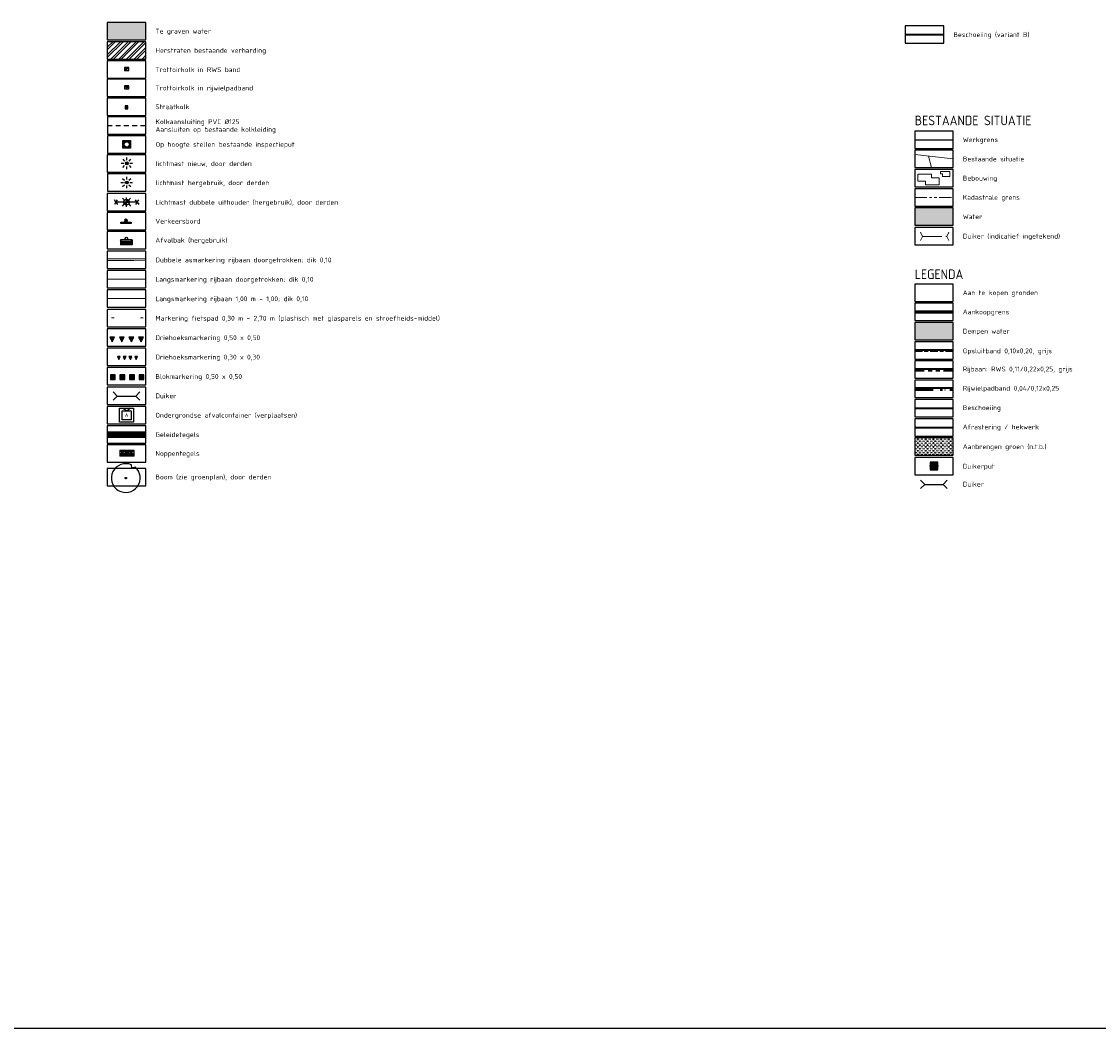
# Model space of a CAD drawing. Header units: metres. Extents: x -1 to 222837, y -2 to 853657.
# Tile 7 of 224: x 111066 to 111625, y 425000 to 425523. Entities that reach past the tile are written whole.
import ezdxf
from ezdxf.enums import TextEntityAlignment as Align

# ---------------------------------------------------------------- set-up
doc = ezdxf.new("R2010")
doc.units = ezdxf.units.M
doc.header["$XCLIPFRAME"] = 0
for name, pattern in [('1-1', [20, 10, -10]), ('AM-AS', [16, 10, -2, 2, -2]), ('KADASTER', [12.7, 6.35, -1.27, 1.27, -1.27, 1.27, -1.27]), ('RI-HWA_KOLKAANSLUITING', [4.3, 2.5, -1.8]), ('VH-AMSTELBAND', [30, 16, -4, 0, -2, 2, -2, 0, -4]), ('VH-OPSLUITBAND_100X200', [16, 8, -2, 4, -2]), ('VH-TROTTOIRBAND_130-150', [15, 5, -2, 2, -2, 2, -2])]:
    doc.linetypes.add(name, pattern=pattern)
for name, color, linetype in [('A- Dempen water', 7, 'Continuous'), ('A-Herstraten', 7, 'Continuous'), ('A-LEGENDA', 7, 'Continuous'), ('BORD-ZWART', 7, 'Continuous'), ('PR-BETON-GEWAPEND', 253, 'Continuous'), ('STEDIN BOVENGRONDS', 7, 'Continuous'), ('Verkeersbord', 7, 'Continuous'), ('X-REF', 7, 'Continuous')]:
    doc.layers.add(name, color=color, linetype=linetype)
for name, color, linetype, lineweight, true_color in [('A-relevant perceel 1', 7, 'Continuous', 50, 0xff1f1f), ('B-GRS-KADASTER_D', 7, 'KADASTER', 20, 0x683b78), ('N-WE-RI-HWA_KOLKAANSLUITING-G', 7, 'RI-HWA_KOLKAANSLUITING', 25, 0x0078f0)]:
    doc.layers.add(name, color=color, linetype=linetype, lineweight=lineweight, true_color=true_color)
doc.layers.add('A-Te graven water', color=7, linetype='Continuous', true_color=0x0040ff)
for name, color, linetype, lineweight in [('B-ALG', 8, 'Continuous', 5), ('B-GRS-WERKGRENS', 4, 'WERKGRENS', 25), ('B-OI-RI-GWA_RIOOLPUT-S', 30, 'Continuous', 30), ('B-WE-AM-AS_KUNSTWERK_DUIKER-G', 10, 'AM-AS', 18), ('B-WE-IE-MEUBILAIR_WEGMEUBILAIR-S', 7, 'Continuous', 25), ('N-GRN-BOOM', 70, 'Continuous', 25), ('N-GRN-BOOM @ 0.02', 70, 'Continuous', 25), ('N-GRN-BOOM @ 1', 70, 'Continuous', 25), ('N-KL-RIOOL-PUTDEKSEL', 10, 'Continuous', 25), ('N-WE-GR-BOS-A', 42, 'Continuous', 18), ('N-WE-IE-MEUBILAIR_WEGMEUBILAIR-S', 8, 'Continuous', 25), ('N-WE-IE-MEUBILAIR_WEGMEUBILAIR_AFVALBAK-S', 7, 'Continuous', 25), ('N-WE-IE-TERREINAFSCHEIDING_KUNSTMATIG-G', 30, 'IE-TERREINAFSCHEIDING-KUNSTMATIG', 35), ('N-WE-OB-BESCHOEIING-G', 7, 'OB-BESCHOEIING', 35), ('N-WE-RI-HWA_GOOT_LIJNGOOT-G', 150, 'Continuous', 35), ('N-WE-RI-HWA_KOLK-S', 150, 'Continuous', 25), ('N-WE-RI-HWA_RIOOLPUT_INSPECTIEPUT-S', 150, 'Continuous', 25), ('N-WE-VH-KANTOPSLUITING_OPSLUITBAND_100X200-G VOETPAD', 150, 'VH-OPSLUITBAND_100X200', 35), ('N-WE-VH-KANTOPSLUITING_RWSBAND-G', 210, 'VH-TROTTOIRBAND_130-150', 35), ('N-WE-VH-Trottoirband 150x170', 60, 'VH-AMSTELBAND', 35), ('N-WE-VH-VERHARDING_BETONSTRAATSTEEN-G', 7, 'Continuous', 35), ('N-WE-VW-BLINDENGELEIDEROUTE-Geleidetegel_G', 30, 'Continuous', 18), ('N-WE-VW-BLINDENGELEIDEROUTE-noppentetegel_G', 30, 'Continuous', 18), ('N-WE-VW-MARKERING_DWARS-S', 7, 'Continuous', 25), ('N-WE-VW-MARKERING_LANGS-G', 7, 'Continuous', 35), ('N-WE-VW-MARKERING_LANGS_STREEP-G', 7, 'Continuous', 35), ('N-WTR-DUIKER @ 1', 5, 'Continuous', 25), ('SLD-n-wm_wegmarkering', 7, 'Continuous', 25)]:
    doc.layers.add(name, color=color, linetype=linetype, lineweight=lineweight)
doc.styles.add('$0$RPS_18', font='isocp.shx', dxfattribs={"height": 1.8})
doc.styles.add('NLCS-ISO', font='NLCS-ISO.ttf')
doc.styles.add('RPS_25', font='isocp.shx', dxfattribs={"height": 2.5})
doc.styles.add('RPS_50', font='isocp.shx', dxfattribs={"height": 5})
doc.linetypes.add('IE-TERREINAFSCHEIDING-KUNSTMATIG', pattern='A,4,[82,NLCS.shx,S=0.75,R=90,X=0,Y=0],4,-2', length=10)
doc.linetypes.add('OB-BESCHOEIING', pattern='A,30,-5,[1,NLCS.SHX,S=1,R=0,X=0,Y=0],-5', length=40)
doc.linetypes.add('WERKGRENS', pattern='A,2.5,-1,[133,ltypeshp.shx,S=1,R=0,X=-1,Y=0],-1,2.5', length=7)
picture_1 = doc.add_image_def('image1.ecw', size_in_pixel=(400001, 250001))
picture_2 = doc.add_image_def('image2.ecw', size_in_pixel=(120000, 80000))

# ---------------------------------------------------------------- blocks, each defined once
blk = doc.blocks.new('Bestaande ondergrondse container')
at = {"color": 7, "lineweight": -3}
for p, q in [((105186.06, 433066.65, -1.54), (105187.33, 433067.93, -1.54)), ((105186.92, 433067.07, -1.54), (105186.48, 433066.95, -1.54)), ((105186.51, 433066.65, -1.54), (105187.33, 433067.48, -1.54)), ((105186.92, 433067.07, -1.54), (105187.03, 433067.5, -1.54)), ((105187.33, 433067.93, -1.54), (105188.61, 433066.66, -1.54)), ((105187.33, 433067.48, -1.54), (105188.16, 433066.66, -1.54)), ((105187.34, 433065.38, -1.54), (105186.06, 433066.65, -1.54)), ((105187.34, 433065.83, -1.54), (105186.51, 433066.65, -1.54)), ((105188.61, 433066.66, -1.54), (105187.34, 433065.38, -1.54)), ((105188.16, 433066.66, -1.54), (105187.34, 433065.83, -1.54))]:
    blk.add_line(p, q, dxfattribs=at)
at = {"color": 7, "lineweight": -3, "style": '$0$RPS_18'}
blk.add_text('A', height=0.45, rotation=45.1751, dxfattribs=at).set_placement((105187.33, 433066.66, -1.54), align=Align.MIDDLE_CENTER)
blk = doc.blocks.new('30')
at = {"layer": 'SLD-n-wm_wegmarkering'}
blk.add_solid([(-0.15, -0.05), (-0.15, 0.05), (0.15, -0.05), (0.15, 0.05)], dxfattribs=at)
blk = doc.blocks.new('N-SVW-MARKERING_DWARS_DRIEHOEK_50 50')
at = {"flags": 128}
blk.add_lwpolyline([(0.25, -0.25), (0.5, 0.25), (0, 0.25)], close=True, dxfattribs=at)
blk.add_solid([(0, 0.25), (0.5, 0.25), (0.25, -0.25), (0.5, 0.25)])
blk = doc.blocks.new('N-SVW-MARKERING_DWARS_DRIEHOEK_30 30')
at = {"flags": 128}
blk.add_lwpolyline([(0.15, -0.15), (0.3, 0.15), (0, 0.15)], close=True, dxfattribs=at)
blk.add_solid([(0, 0.15), (0.3, 0.15), (0.15, -0.15), (0.3, 0.15)])
blk = doc.blocks.new('*U934')
for points in [[(-2.12, 2.12), (0, 0)], [(-2.12, -2.12), (0, 0)], [(0, 0), (9.6, 0)], [(11.72, 2.12), (9.6, 0)], [(11.72, -2.12), (9.6, 0)]]:
    blk.add_lwpolyline(points)
blk = doc.blocks.new('N-SVW-MARKERING_DWARS_OVERSTEEK_BLOKSTREEP_050')
at = {"flags": 128}
blk.add_lwpolyline([(0, -0.25), (0.5, -0.25), (0.5, 0.25), (0, 0.25)], close=True, dxfattribs=at)
blk.add_solid([(0, 0.25), (0.5, 0.25), (0, -0.25), (0.5, -0.25)])
blk = doc.blocks.new('N-SRI-PUT_HWA-SO')
h = blk.add_hatch(color=256)
h.dxf.hatch_style = 1
h.paths.add_polyline_path([(-2, 0, 1), (2, 0, 1)])
at = {"lineweight": -3, "flags": 128}
blk.add_lwpolyline([(-2, -2), (2, -2), (2, 2), (-2, 2)], close=True, dxfattribs=at)
at = {"lineweight": -3}
blk.add_circle((0, 0), 2, dxfattribs=at)
blk = doc.blocks.new('duikereinde')
at = {"layer": 'B-WE-AM-AS_KUNSTWERK_DUIKER-G', "flags": 128}
for points in [[(0, 0), (-0.8, 0.53)], [(0, 0), (0.9, 0.36)]]:
    blk.add_lwpolyline(points, dxfattribs=at)
blk = doc.blocks.new('N-SRI-KOLK_TROTTOIR-SO')
blk.add_hatch(color=256).paths.add_polyline_path([(1.125, 1.5), (-1.125, 1.5), (-1.125, 0)])
blk.add_line((-1.125, 0), (1.125, 1.5))
at = {"flags": 128}
blk.add_lwpolyline([(-1.125, 0), (1.125, 0), (1.125, 1.5), (-1.125, 1.5)], close=True, dxfattribs=at)
blk = doc.blocks.new('N-SRI-KOLK_STRAAT_300X300-SO')
h = blk.add_hatch(color=256)
h.dxf.hatch_style = 1
h.paths.add_polyline_path([(0, 0.75), (0.75, 1.5), (-0.75, 1.5)])
h.paths.add_polyline_path([(-0.75, 0), (0.75, 0), (0, 0.75)])
for p, q in [((-0.75, 0), (0.75, 1.5)), ((0.75, 0), (-0.75, 1.5))]:
    blk.add_line(p, q)
at = {"flags": 128}
blk.add_lwpolyline([(-0.75, 0), (0.75, 0), (0.75, 1.5), (-0.75, 1.5)], close=True, dxfattribs=at)
blk = doc.blocks.new('TK in rijwielpadband')
at = {"layer": 'N-WE-RI-HWA_KOLK-S'}
blk.add_hatch(color=256, dxfattribs=at).paths.add_polyline_path([(2.25, 1.5), (0, 1.5), (1.125, 0)])
blk.add_line((1.125, 0), (2.25, 1.5), dxfattribs=at)
at = {"layer": 'N-WE-RI-HWA_KOLK-S', "flags": 128}
blk.add_lwpolyline([(0, 0), (2.25, 0), (2.25, 1.5), (0, 1.5)], close=True, dxfattribs=at)
blk = doc.blocks.new('B-SRI-PUT_GWA-SO')
at = {"layer": 'N-KL-RIOOL-PUTDEKSEL'}
for p, q in [((-2, 2), (2.05, 2)), ((-2, -2.05), (-2, 2)), ((-1.5, 1), (-2, 1)), ((-1.5, 0), (-2, 0)), ((-1.5, 1.5), (-1.5, 2)), ((-1.5, 1.5), (1.55, 1.5)), ((-1.5, -1.55), (-1.5, 1.5)), ((-0.95, 1.5), (-0.95, 2)), ((0.05, 1.5), (0.05, 2)), ((1.05, 1.5), (1.05, 2)), ((1.55, 1.5), (1.55, -1.55)), ((1.55, 1.5), (2.05, 1.5)), ((1.55, 0.95), (2.05, 0.95)), ((2.05, 2), (2.05, -2.05)), ((-1.5, -1), (-2, -1)), ((2.05, -2.05), (-2, -2.05)), ((-1.5, -1.55), (-1.5, -2.05)), ((1.55, -1.55), (-1.5, -1.55)), ((-0.5, -1.55), (-0.5, -2.05)), ((0.5, -1.55), (0.5, -2.05)), ((1.55, -0.05), (2.05, -0.05)), ((1.55, -1.05), (2.05, -1.05)), ((1.55, -1.55), (1.55, -2.05))]:
    blk.add_line(p, q, dxfattribs=at)
blk.add_circle((0.03, -0.02), 1.39, dxfattribs=at)
blk = doc.blocks.new('nieuw verkeersbord')
at = {"layer": 'BORD-ZWART'}
h = blk.add_hatch(color=256, dxfattribs=at)
edge = h.paths.add_edge_path(flags=16)
edge.add_ellipse((0, 0), major_axis=(0.111, 0.111), ratio=1, start_angle=0, end_angle=360, ccw=False)
edge = h.paths.add_edge_path()
edge.add_line((-0.32, -0.46), (0.52, 0.22))
blk.add_hatch(color=256, dxfattribs=at).paths.add_polyline_path([(0.6, 0.12), (-0.23, -0.57), (-0.32, -0.46), (0.52, 0.22)])
blk.add_lwpolyline([(0.6, 0.12), (-0.23, -0.57), (-0.32, -0.46), (0.52, 0.22)], close=True, dxfattribs=at)
at = {"layer": 'BORD-ZWART', "extrusion": (0, 0, -1)}
blk.add_ellipse((0, 0), major_axis=(0.111, 0.111), ratio=1, start_param=-1.47675163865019, end_param=4.806433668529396, dxfattribs=at)
blk = doc.blocks.new('afvalbak')
at = {"layer": 'N-WE-IE-MEUBILAIR_WEGMEUBILAIR_AFVALBAK-S', "linetype": 'Continuous'}
for p, q in [((3, -0.68), (-3, -0.68)), ((-2.55, -1.46), (-3, -0.68)), ((-2.55, -1.89), (-3, -3.31)), ((3, -3.31), (-3, -3.31)), ((2.55, -1.46), (-2.55, -1.46)), ((-2.55, -1.89), (-2.55, -1.46)), ((2.55, -1.89), (-2.55, -1.89)), ((-2.26, -2.23), (-2.5, -2.97)), ((2.5, -2.97), (-2.5, -2.97)), ((2.26, -2.23), (-2.26, -2.23)), ((2.26, -2.23), (2.5, -2.97)), ((2.55, -1.46), (3, -0.68)), ((2.55, -1.89), (2.55, -1.46)), ((2.55, -1.89), (3, -3.31))]:
    blk.add_line(p, q, dxfattribs=at)
at = {"layer": 'N-WE-IE-MEUBILAIR_WEGMEUBILAIR_AFVALBAK-S'}
for p, q in [((-3, -0.68), (-3, -3.31)), ((3, -0.68), (3, -3.31))]:
    blk.add_line(p, q, dxfattribs=at)
at = {"layer": 'N-WE-IE-MEUBILAIR_WEGMEUBILAIR_AFVALBAK-S', "linetype": 'Continuous'}
blk.add_ellipse((0, 0), major_axis=(0.481, 0.481), ratio=1, start_param=5.497787, end_param=11.780972, dxfattribs=at)
blk = doc.blocks.new('N-SIE-WEG_LICHTMAST_SPOT-SO')
h = blk.add_hatch(color=256)
edge = h.paths.add_edge_path()
edge.add_arc((0, 0), 0.77, 0, 360)
for p, q in [((-3, 0), (-1.62, 0)), ((-2.12, 2.12), (-1.15, 1.15)), ((0, 1.62), (0, 3)), ((1.15, 1.15), (2.12, 2.12)), ((-2.12, -2.12), (-1.15, -1.15)), ((0, -3), (0, -1.62)), ((1.15, -1.15), (2.12, -2.12)), ((1.62, 0), (3, 0))]:
    blk.add_line(p, q)
blk.add_circle((0, 0), 0.77)
at = {"style": 'NLCS-ISO'}
blk.add_attdef('TYPE', text='', height=1.8, dxfattribs=at).set_placement((0, 3), align=Align.BOTTOM_CENTER)
blk = doc.blocks.new('Lichtmast hergebruik')
h = blk.add_hatch(color=256)
h.dxf.hatch_style = 1
h.paths.add_polyline_path([(-0.58, 0.5), (0, 0), (0.5, 0.58, 0.414214)])
h = blk.add_hatch(color=256)
h.dxf.hatch_style = 1
h.paths.add_polyline_path([(0.58, -0.5), (0, 0), (-0.5, -0.58, 0.414214)])
for p, q in [((-3, 0), (-1.62, 0)), ((-2.12, 2.12), (-1.15, 1.15)), ((0, 1.62), (0, 3)), ((1.15, 1.15), (2.12, 2.12)), ((-2.12, -2.12), (-1.15, -1.15)), ((0, -3), (0, -1.62)), ((1.15, -1.15), (2.12, -2.12)), ((1.62, 0), (3, 0))]:
    blk.add_line(p, q)
at = {"flags": 128}
for points in [[(-0.58, 0.5), (0.58, -0.5)], [(-0.5, -0.58), (0.5, 0.58)]]:
    blk.add_lwpolyline(points, dxfattribs=at)
blk.add_circle((0, 0), 0.77)
at = {"style": 'NLCS-ISO'}
blk.add_attdef('TYPE', text='', height=1.8, dxfattribs=at).set_placement((0, 3), align=Align.BOTTOM_CENTER)
blk = doc.blocks.new('N-SIE-WEG_LICHTMAST_2UITHOUDER-SO')
h = blk.add_hatch(color=256)
edge = h.paths.add_edge_path()
edge.add_line((0, 0), (-1.5, 0))
edge.add_arc((0, 0), 1.5, 179.9848, 269.9766)
edge.add_line((0, -1.5), (0, 0))
h = blk.add_hatch(color=256)
edge = h.paths.add_edge_path()
edge.add_line((0, 0), (1.5, 0))
edge.add_arc((0, 0), 1.5, 359.9848, 449.9766)
edge.add_line((0, 1.5), (0, 0))
h = blk.add_hatch(color=256)
edge = h.paths.add_edge_path()
edge.add_line((0, 0), (1.5, 0))
edge.add_arc((0, 0), 1.5, 359.9848, 449.9766)
edge.add_line((0, 1.5), (0, 0))
for p, q in [((-5.5, 0), (-6.34, 1.24)), ((-5.5, 0), (-4.66, 1.24)), ((-2.14, 2.1, 1.46), (-1.17, 1.13, 1.46)), ((0, -2.42), (0, 2.33)), ((1.13, 1.13, 1.46), (2.1, 2.1, 1.46)), ((5.5, 0), (4.66, 1.24)), ((5.5, 0), (6.34, 1.24)), ((-5.5, 0), (-6.34, -1.24)), ((-1.5, 0), (-5.5, 0)), ((-5.5, 0), (-4.66, -1.24)), ((-2.14, -2.14, 1.46), (-1.17, -1.17, 1.46)), ((0, 0), (-1.49, 0)), ((0, 0), (1.5, 0)), ((1.13, -1.17, 1.46), (2.1, -2.14, 1.46)), ((5.5, 0), (1.5, 0)), ((5.5, 0), (4.66, -1.24)), ((5.5, 0), (6.34, -1.24))]:
    blk.add_line(p, q)
blk.add_circle((0, 0), 1.5)
blk = doc.blocks.new('Geleidetegel')
at = {"layer": 'N-WE-VW-BLINDENGELEIDEROUTE-Geleidetegel_G', "transparency": 33554585, "flags": 128}
for points in [[(0, 0.3), (0.3, 0.3), (0.3, 0), (0, 0)], [(0.03, 0.29), (0.03, 0.29), (0.03, 0.01), (0.03, 0.01)], [(0.09, 0.29), (0.09, 0.29), (0.09, 0.01), (0.09, 0.01)], [(0.15, 0.29), (0.15, 0.29), (0.15, 0.01), (0.15, 0.01)], [(0.21, 0.29), (0.21, 0.29), (0.21, 0.01), (0.21, 0.01)], [(0.27, 0.29), (0.27, 0.29), (0.27, 0.01), (0.27, 0.01)]]:
    blk.add_lwpolyline(points, close=True, dxfattribs=at)
blk = doc.blocks.new('Noppentegel')
at = {"layer": 'N-WE-VW-BLINDENGELEIDEROUTE-noppentetegel_G', "transparency": 33554585, "flags": 128}
blk.add_lwpolyline([(0, 0.3), (0.3, 0.3), (0.3, 0), (0, 0)], close=True, dxfattribs=at)
at = {"layer": 'N-WE-VW-BLINDENGELEIDEROUTE-noppentetegel_G', "transparency": 33554585}
for centre in [(0.07, 0.22), (0.07, 0.15), (0.07, 0.07), (0.15, 0.22), (0.15, 0.15), (0.15, 0.07), (0.22, 0.22), (0.22, 0.15), (0.22, 0.07)]:
    blk.add_circle(centre, 0.01, dxfattribs=at)
blk = doc.blocks.new('*U2079')
at = {"flags": 128}
blk.add_lwpolyline([(4.82, 5.74), (3.15, 5.17), (2.89, 6.92, 13.158116)], format="xyb", close=True, dxfattribs=at)
blk.add_circle((0, 0), 0.4)
blk.add_point((0, 0))
blk = doc.blocks.new('*U2670')
at = {"layer": 'N-GRN-BOOM @ 0.02', "xscale": 0.02, "yscale": 0.02, "zscale": 0.02}
blk.add_blockref('*U2079', (111119.71, 425285.94), dxfattribs=at)
at = {"layer": 'N-GRN-BOOM @ 1'}
blk.add_blockref('*U2079', (111119.71, 425285.94), dxfattribs=at)

msp = doc.modelspace()

# ---------------------------------------------------------------- hatches: boundary and pattern name
at = {"layer": 'A- Dempen water', "true_color": 0x5bee11, "transparency": 33554559}
msp.add_hatch(color=80, dxfattribs=at).paths.add_polyline_path([(111529.8317, 425357.817), (111549.8317, 425357.817), (111549.8317, 425366.817), (111529.8317, 425366.817)])
at = {"layer": 'A-Herstraten', "transparency": 33554559}
h = msp.add_hatch(dxfattribs=at)
h.set_pattern_fill('ANSI32', color=256, scale=0.3, style=0)
h.set_pattern_definition([(45, (107941.9043, 434069.0712), (-2.0205576, 2.0205576), []), (45, (107943.2513, 434069.0712), (-2.0205576, 2.0205576), [])])
h.paths.add_polyline_path([(111110.0926, 425503.7453), (111130.0926, 425503.7453), (111130.0926, 425512.7453), (111110.0926, 425512.7453)])
at = {"layer": 'A-Te graven water', "transparency": 33554559}
msp.add_hatch(color=256, dxfattribs=at).paths.add_polyline_path([(111110.0926, 425513.7453), (111130.0926, 425513.7453), (111130.0926, 425522.7453), (111110.0926, 425522.7453)])
at = {"layer": 'N-WE-GR-BOS-A', "transparency": 33554559}
h = msp.add_hatch(dxfattribs=at)
h.set_pattern_fill('AGR-BOSPLANTSOEN', color=102, style=0, pattern_type=2)
h.set_pattern_definition([(0, (590.9346, 32.1439), (1, 1), [1.2, -0.8]), (90, (591.5346, 31.744), (-4, 2e-16), [0.8, -1.2]), (90, (592.5346, 32.744), (-4, 2e-16), [0.8, -1.2]), (90, (593.5346, 31.944), (-4, 2e-16), [0.4, -1.6]), (90, (594.5346, 32.944), (-4, 2e-16), [0.4, -1.6])])
h.paths.add_polyline_path([(111529.8317, 425297.817), (111549.8317, 425297.817), (111549.8317, 425306.817), (111529.8317, 425306.817)])
at = {"layer": 'PR-BETON-GEWAPEND', "true_color": 0x0084ff, "transparency": 33554559}
msp.add_hatch(color=150, dxfattribs=at).paths.add_polyline_path([(111529.8317, 425417.3397), (111549.8317, 425417.3397), (111549.8317, 425426.3397), (111529.8317, 425426.3397)])

# ---------------------------------------------------------------- linework, layer by layer
for points in [[(109349.8093, 429102.1861), (115689.4616, 429102.1861), (115689.4616, 424999.9001), (109349.8093, 424999.9001)], [(111110.0926, 425445.0097), (111130.0926, 425445.0097), (111130.0926, 425454.0097), (111110.0926, 425454.0097)], [(111110.1735, 425435.077), (111130.1735, 425435.077), (111130.1735, 425444.077), (111110.1735, 425444.077)], [(111110.0926, 425424.9122), (111130.0926, 425424.9122), (111130.0926, 425433.9122), (111110.0926, 425433.9122)], [(111110.0926, 425394.9542), (111130.0926, 425394.9542), (111130.0926, 425403.9542), (111110.0926, 425403.9542)], [(111110.0926, 425384.8537), (111130.0926, 425384.8537), (111130.0926, 425393.8537), (111110.0926, 425393.8537)], [(111110.0926, 425374.7532), (111130.0926, 425374.7532), (111130.0926, 425383.7532), (111110.0926, 425383.7532)], [(111110.0926, 425364.6527), (111130.0926, 425364.6527), (111130.0926, 425373.6527), (111110.0926, 425373.6527)], [(111110.0926, 425354.5522), (111130.0926, 425354.5522), (111130.0926, 425363.5522), (111110.0926, 425363.5522)], [(111110.0926, 425344.4517), (111130.0926, 425344.4517), (111130.0926, 425353.4517), (111110.0926, 425353.4517)], [(111110.0926, 425334.3512), (111130.0926, 425334.3512), (111130.0926, 425343.3512), (111110.0926, 425343.3512)], [(111110.0926, 425324.2507), (111130.0926, 425324.2507), (111130.0926, 425333.2507), (111110.0926, 425333.2507)], [(111529.8317, 425287.7165), (111549.8317, 425287.7165), (111549.8317, 425296.7165), (111529.8317, 425296.7165)]]:
    msp.add_lwpolyline(points, close=True)
at = {"layer": 'A-LEGENDA'}
for points in [[(111110.0926, 425513.7453), (111130.0926, 425513.7453), (111130.0926, 425522.7453), (111110.0926, 425522.7453)], [(111524.9475, 425511.9586), (111544.9475, 425511.9586), (111544.9475, 425520.9586), (111524.9475, 425520.9586)], [(111110.0926, 425503.7453), (111130.0926, 425503.7453), (111130.0926, 425512.7453), (111110.0926, 425512.7453)], [(111110.0926, 425493.7453), (111130.0926, 425493.7453), (111130.0926, 425502.7453), (111110.0926, 425502.7453)], [(111110.0926, 425484.2096), (111130.0926, 425484.2096), (111130.0926, 425493.2096), (111110.0926, 425493.2096)], [(111110.0926, 425474.4417), (111130.0926, 425474.4417), (111130.0926, 425483.4417), (111110.0926, 425483.4417)], [(111110.1735, 425464.6739), (111130.1735, 425464.6739), (111130.1735, 425473.6739), (111110.1735, 425473.6739)], [(111529.8317, 425457.3397), (111549.8317, 425457.3397), (111549.8317, 425466.3397), (111529.8317, 425466.3397)], [(111110.1735, 425454.906), (111130.1735, 425454.906), (111130.1735, 425463.906), (111110.1735, 425463.906)], [(111529.8317, 425447.3397), (111549.8317, 425447.3397), (111549.8317, 425456.3397), (111529.8317, 425456.3397)], [(111529.8317, 425437.3397), (111549.8317, 425437.3397), (111549.8317, 425446.3397), (111529.8317, 425446.3397)], [(111529.8317, 425427.3397), (111549.8317, 425427.3397), (111549.8317, 425436.3397), (111529.8317, 425436.3397)], [(111529.8317, 425417.3397), (111549.8317, 425417.3397), (111549.8317, 425426.3397), (111529.8317, 425426.3397)], [(111110.0926, 425414.9795), (111130.0926, 425414.9795), (111130.0926, 425423.9795), (111110.0926, 425423.9795)], [(111110.0926, 425405.119), (111130.0926, 425405.119), (111130.0926, 425414.119), (111110.0926, 425414.119)], [(111529.8317, 425407.1922), (111549.8317, 425407.1922), (111549.8317, 425416.1922), (111529.8317, 425416.1922)], [(111529.8317, 425377.817), (111549.8317, 425377.817), (111549.8317, 425386.817), (111529.8317, 425386.817)], [(111529.8317, 425367.817), (111549.8317, 425367.817), (111549.8317, 425376.817), (111529.8317, 425376.817)], [(111529.8317, 425357.817), (111549.8317, 425357.817), (111549.8317, 425366.817), (111529.8317, 425366.817)], [(111529.8317, 425347.817), (111549.8317, 425347.817), (111549.8317, 425356.817), (111529.8317, 425356.817)], [(111529.8317, 425337.817), (111549.8317, 425337.817), (111549.8317, 425346.817), (111529.8317, 425346.817)], [(111529.8317, 425327.817), (111549.8317, 425327.817), (111549.8317, 425336.817), (111529.8317, 425336.817)], [(111529.8317, 425317.817), (111549.8317, 425317.817), (111549.8317, 425326.817), (111529.8317, 425326.817)], [(111110.0926, 425314.1502), (111130.0926, 425314.1502), (111130.0926, 425323.1502), (111110.0926, 425323.1502)], [(111529.8317, 425307.817), (111549.8317, 425307.817), (111549.8317, 425316.817), (111529.8317, 425316.817)], [(111110.0926, 425304.0497), (111130.0926, 425304.0497), (111130.0926, 425313.0497), (111110.0926, 425313.0497)], [(111110.0926, 425294.2818), (111130.0926, 425294.2818), (111130.0926, 425303.2818), (111110.0926, 425303.2818)], [(111529.8317, 425297.817), (111549.8317, 425297.817), (111549.8317, 425306.817), (111529.8317, 425306.817)], [(111110.0926, 425281.9555), (111130.0926, 425281.9555), (111130.0926, 425290.9555), (111110.0926, 425290.9555)]]:
    msp.add_lwpolyline(points, close=True, dxfattribs=at)
at = {"layer": 'A-relevant perceel 1', "lineweight": 60, "flags": 128}
msp.add_lwpolyline([(111529.8317, 425372.317), (111549.8317, 425372.317)], dxfattribs=at)
at = {"layer": 'B-ALG', "color": 8}
for p, q in [((111529.8317, 425454.1156), (111549.8317, 425451.8397)), ((111536.9688, 425453.3034), (111538.5373, 425447.3397))]:
    msp.add_line(p, q, dxfattribs=at)
at = {"layer": 'B-ALG'}
for points in [[(111531.4312, 425444.0039), (111538.6492, 425444.0039), (111538.6492, 425442.0821), (111542.5675, 425442.0821), (111542.5675, 425438.3757), (111535.4183, 425438.3757), (111535.4183, 425440.2976), (111531.4312, 425440.2976)], [(111548.035, 425445.3101), (111548.035, 425442.6563), (111544.2878, 425442.6563), (111544.2878, 425444.0803), (111543.1895, 425444.0803), (111543.1895, 425445.3101)]]:
    msp.add_lwpolyline(points, close=True, dxfattribs=at)
at = {"layer": 'B-GRS-KADASTER_D', "lineweight": 18}
msp.add_line((111529.8317, 425431.8397), (111549.8317, 425431.8397), dxfattribs=at)
at = {"layer": 'B-GRS-WERKGRENS'}
msp.add_line((111529.8317, 425461.8397), (111549.8317, 425461.8397), dxfattribs=at)
at = {"layer": 'B-WE-AM-AS_KUNSTWERK_DUIKER-G', "flags": 128}
msp.add_lwpolyline([(111533.9385, 425411.6044), (111546.4644, 425411.6044)], dxfattribs=at)
at = {"layer": 'N-WE-IE-TERREINAFSCHEIDING_KUNSTMATIG-G', "flags": 128}
msp.add_lwpolyline([(111529.8317, 425312.317), (111549.8317, 425312.317)], dxfattribs=at)
at = {"layer": 'N-WE-OB-BESCHOEIING-G', "ltscale": 0.49, "flags": 128}
for points in [[(111524.9475, 425516.4586), (111544.9475, 425516.4586)], [(111529.8317, 425322.317), (111549.8317, 425322.317)]]:
    msp.add_lwpolyline(points, dxfattribs=at)
at = {"layer": 'N-WE-RI-HWA_KOLKAANSLUITING-G', "flags": 128}
msp.add_lwpolyline([(111110.1735, 425469.1739), (111130.1735, 425469.1739)], dxfattribs=at)
at = {"layer": 'N-WE-VH-KANTOPSLUITING_OPSLUITBAND_100X200-G VOETPAD', "ltscale": 0.5, "flags": 128}
msp.add_lwpolyline([(111529.8317, 425352.067), (111549.8317, 425352.067)], dxfattribs=at)
at = {"layer": 'N-WE-VH-KANTOPSLUITING_RWSBAND-G', "flags": 128}
msp.add_lwpolyline([(111529.8317, 425341.817), (111549.8317, 425341.817)], dxfattribs=at)
at = {"layer": 'N-WE-VH-Trottoirband 150x170', "ltscale": 0.6, "flags": 128}
msp.add_lwpolyline([(111529.8317, 425331.817), (111549.8317, 425331.817)], dxfattribs=at)
at = {"layer": 'N-WE-VH-VERHARDING_BETONSTRAATSTEEN-G', "flags": 128}
for points in [[(111529.8317, 425352.567), (111549.8317, 425352.567)], [(111529.8317, 425342.817), (111549.8317, 425342.817)], [(111529.8317, 425332.817), (111549.8317, 425332.817)]]:
    msp.add_lwpolyline(points, dxfattribs=at)
at = {"layer": 'N-WE-VW-BLINDENGELEIDEROUTE-Geleidetegel_G', "transparency": 33554585, "flags": 128}
for points in [[(111110.0926, 425310.0497), (111111.3295, 425310.0497), (111111.3295, 425308.5497), (111110.0926, 425308.5497)], [(111110.0926, 425309.8897), (111111.2895, 425309.8897), (111111.2895, 425309.9097), (111110.0926, 425309.9097)], [(111110.0926, 425309.5897), (111111.2895, 425309.5897), (111111.2895, 425309.6097), (111110.0926, 425309.6097)], [(111110.0926, 425309.2897), (111111.2895, 425309.2897), (111111.2895, 425309.3097), (111110.0926, 425309.3097)], [(111110.0926, 425308.9897), (111111.2895, 425308.9897), (111111.2895, 425309.0097), (111110.0926, 425309.0097)], [(111110.0926, 425308.6897), (111111.2895, 425308.6897), (111111.2895, 425308.7097), (111110.0926, 425308.7097)], [(111110.0926, 425308.5497), (111111.3295, 425308.5497), (111111.3295, 425307.0497), (111110.0926, 425307.0497)], [(111110.0926, 425308.3897), (111111.2895, 425308.3897), (111111.2895, 425308.4097), (111110.0926, 425308.4097)], [(111110.0926, 425308.0897), (111111.2895, 425308.0897), (111111.2895, 425308.1097), (111110.0926, 425308.1097)], [(111110.0926, 425307.7897), (111111.2895, 425307.7897), (111111.2895, 425307.8097), (111110.0926, 425307.8097)], [(111110.0926, 425307.4897), (111111.2895, 425307.4897), (111111.2895, 425307.5097), (111110.0926, 425307.5097)], [(111130.0926, 425308.5497), (111129.3295, 425308.5497), (111129.3295, 425310.0497), (111130.0926, 425310.0497)], [(111130.0926, 425307.0497), (111129.3295, 425307.0497), (111129.3295, 425308.5497), (111130.0926, 425308.5497)], [(111130.0926, 425309.9097), (111129.3695, 425309.9097), (111129.3695, 425309.8897), (111130.0926, 425309.8897)], [(111130.0926, 425309.6097), (111129.3695, 425309.6097), (111129.3695, 425309.5897), (111130.0926, 425309.5897)], [(111130.0926, 425309.3097), (111129.3695, 425309.3097), (111129.3695, 425309.2897), (111130.0926, 425309.2897)], [(111130.0926, 425309.0097), (111129.3695, 425309.0097), (111129.3695, 425308.9897), (111130.0926, 425308.9897)], [(111130.0926, 425308.7097), (111129.3695, 425308.7097), (111129.3695, 425308.6897), (111130.0926, 425308.6897)], [(111130.0926, 425308.4097), (111129.3695, 425308.4097), (111129.3695, 425308.3897), (111130.0926, 425308.3897)], [(111130.0926, 425308.1097), (111129.3695, 425308.1097), (111129.3695, 425308.0897), (111130.0926, 425308.0897)], [(111130.0926, 425307.8097), (111129.3695, 425307.8097), (111129.3695, 425307.7897), (111130.0926, 425307.7897)], [(111130.0926, 425307.5097), (111129.3695, 425307.5097), (111129.3695, 425307.4897), (111130.0926, 425307.4897)], [(111110.0926, 425307.1897), (111111.2895, 425307.1897), (111111.2895, 425307.2097), (111110.0926, 425307.2097)], [(111130.0926, 425307.2097), (111129.3695, 425307.2097), (111129.3695, 425307.1897), (111130.0926, 425307.1897)]]:
    msp.add_lwpolyline(points, dxfattribs=at)
at = {"layer": 'N-WE-VW-MARKERING_LANGS-G', "linetype": 'Continuous', "ltscale": 2.5, "const_width": 0.5, "flags": 128}
msp.add_lwpolyline([(111110.0926, 425389.3537), (111130.0926, 425389.3537)], dxfattribs=at)
at = {"layer": 'N-WE-VW-MARKERING_LANGS-G', "linetype": '1-1', "ltscale": 0.9, "const_width": 0.5, "flags": 128}
msp.add_lwpolyline([(111110.0926, 425379.2532), (111130.0926, 425379.2532)], dxfattribs=at)
at = {"layer": 'N-WE-VW-MARKERING_LANGS_STREEP-G', "const_width": 0.5, "flags": 128}
for points in [[(111130.0926, 425398.9551), (111110.0508, 425399.0048)], [(111130.0926, 425399.9424), (111110.0926, 425399.9424)]]:
    msp.add_lwpolyline(points, dxfattribs=at)

# ---------------------------------------------------------------- block references
at = {"layer": 'B-OI-RI-GWA_RIOOLPUT-S'}
msp.add_blockref('B-SRI-PUT_GWA-SO', (111120.1719, 425459.4), dxfattribs=at)
at = {"layer": 'B-WE-AM-AS_KUNSTWERK_DUIKER-G', "yscale": 2.5, "zscale": 2.5}
for p, xscale, rotation in [((111533.9385, 425411.6044), -2.5, 83.13019657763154), ((111546.4644, 425411.6044), 2.5, 274.6113956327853)]:
    msp.add_blockref('duikereinde', p, dxfattribs=dict(at, xscale=xscale, rotation=rotation))
at = {"layer": 'B-WE-IE-MEUBILAIR_WEGMEUBILAIR-S'}
msp.add_blockref('N-SIE-WEG_LICHTMAST_SPOT-SO', (111120.2396, 425449.5588, -0.886), dxfattribs=at)
at = {"layer": 'N-GRN-BOOM'}
msp.add_blockref('*U2670', (0, 0), dxfattribs=at)
at = {"layer": 'N-WE-IE-MEUBILAIR_WEGMEUBILAIR-S'}
msp.add_blockref('N-SIE-WEG_LICHTMAST_2UITHOUDER-SO', (111120.0926, 425429.4122), dxfattribs=at)
at = {"layer": 'N-WE-IE-MEUBILAIR_WEGMEUBILAIR_AFVALBAK-S'}
msp.add_blockref('afvalbak', (111119.9894, 425410.4346), dxfattribs=at)
at = {"layer": 'N-WE-RI-HWA_GOOT_LIJNGOOT-G', "xscale": 4, "yscale": 4, "zscale": 4, "rotation": 314.6978819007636}
msp.add_blockref('Bestaande ondergrondse container', (-1416160.9524, -494023.66, 6.1428), dxfattribs=at)
at = {"layer": 'N-WE-RI-HWA_KOLK-S'}
for name, p in [('N-SRI-KOLK_TROTTOIR-SO', (111120.0906, 425497.8205)), ('N-SRI-KOLK_STRAAT_300X300-SO', (111120.0906, 425477.9166))]:
    msp.add_blockref(name, p, dxfattribs=at)
at = {"layer": 'N-WE-RI-HWA_KOLK-S', "color": 1}
msp.add_blockref('TK in rijwielpadband', (111118.9656, 425488.2847), dxfattribs=at)
at = {"layer": 'N-WE-RI-HWA_RIOOLPUT_INSPECTIEPUT-S'}
msp.add_blockref('N-SRI-PUT_HWA-SO', (111539.8317, 425292.2165), dxfattribs=at)
at = {"layer": 'N-WE-VW-BLINDENGELEIDEROUTE-Geleidetegel_G', "xscale": 5, "yscale": 5, "zscale": 5, "rotation": 90}
for p in [(111112.8295, 425308.5497), (111112.8295, 425307.0497), (111114.3295, 425308.5497), (111114.3295, 425307.0497), (111115.8295, 425308.5497), (111115.8295, 425307.0497), (111117.3295, 425308.5497), (111117.3295, 425307.0497), (111118.8295, 425308.5497), (111118.8295, 425307.0497), (111120.3295, 425308.5497), (111120.3295, 425307.0497), (111121.8295, 425308.5497), (111121.8295, 425307.0497), (111123.3295, 425308.5497), (111123.3295, 425307.0497), (111124.8295, 425308.5497), (111124.8295, 425307.0497), (111126.3295, 425308.5497), (111126.3295, 425307.0497), (111127.8295, 425308.5497), (111127.8295, 425307.0497), (111129.3295, 425308.5497), (111129.3295, 425307.0497)]:
    msp.add_blockref('Geleidetegel', p, dxfattribs=at)
at = {"layer": 'N-WE-VW-BLINDENGELEIDEROUTE-noppentetegel_G', "xscale": 5, "yscale": 5, "zscale": 5}
for p in [(111116.6024, 425298.8891), (111116.6024, 425297.3891), (111118.1024, 425298.8891), (111118.1024, 425297.3891), (111119.6024, 425298.8891), (111119.6024, 425297.3891), (111121.1024, 425298.8891), (111121.1024, 425297.3891), (111122.6024, 425298.8891), (111122.6024, 425297.3891)]:
    msp.add_blockref('Noppentegel', p, dxfattribs=at)
at = {"layer": 'N-WE-VW-MARKERING_DWARS-S'}
for name, p, xscale, yscale, zscale in [('N-SVW-MARKERING_DWARS_DRIEHOEK_50 50', (111111.3691, 425357.9758), 5, 5, 5), ('N-SVW-MARKERING_DWARS_DRIEHOEK_50 50', (111116.3691, 425357.9758), 5, 5, 5), ('N-SVW-MARKERING_DWARS_DRIEHOEK_50 50', (111121.3691, 425357.9758), 5, 5, 5), ('N-SVW-MARKERING_DWARS_DRIEHOEK_50 50', (111126.3691, 425357.9758), 5, 5, 5), ('N-SVW-MARKERING_DWARS_DRIEHOEK_30 30', (111115.328, 425348.4196), 5.000000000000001, 5.000000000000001, 5.000000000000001), ('N-SVW-MARKERING_DWARS_DRIEHOEK_30 30', (111118.328, 425348.4196), 5.000000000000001, 5.000000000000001, 5.000000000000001), ('N-SVW-MARKERING_DWARS_DRIEHOEK_30 30', (111121.328, 425348.4196), 5.000000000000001, 5.000000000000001, 5.000000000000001), ('N-SVW-MARKERING_DWARS_DRIEHOEK_30 30', (111124.328, 425348.4196), 5.000000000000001, 5.000000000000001, 5.000000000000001)]:
    msp.add_blockref(name, p, dxfattribs=dict(at, xscale=xscale, yscale=yscale, zscale=zscale))
at = {"layer": 'N-WE-VW-MARKERING_DWARS-S', "xscale": 5, "yscale": 5, "zscale": 5, "rotation": 179.9999999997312}
for p in [(111114.1728, 425338.4097), (111119.1728, 425338.4097), (111124.1728, 425338.4097), (111129.1728, 425338.4097)]:
    msp.add_blockref('N-SVW-MARKERING_DWARS_OVERSTEEK_BLOKSTREEP_050', p, dxfattribs=at)
at = {"layer": 'N-WTR-DUIKER @ 1'}
for p in [(111115.2926, 425328.5952), (111535.0317, 425282.7086)]:
    msp.add_blockref('*U934', p, dxfattribs=at)
at = {"layer": 'SLD-n-wm_wegmarkering', "xscale": 5, "yscale": 5, "zscale": 5}
for p in [(111113.0225, 425369.3047), (111128.0225, 425369.3047)]:
    msp.add_blockref('30', p, dxfattribs=at)
at = {"layer": 'STEDIN BOVENGRONDS', "color": 1}
msp.add_blockref('Lichtmast hergebruik', (111120.175, 425439.583), dxfattribs=at)
at = {"layer": 'Verkeersbord', "xscale": 5.000000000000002, "yscale": 5.000000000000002, "zscale": 5.000000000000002, "rotation": 320.3883637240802}
msp.add_blockref('nieuw verkeersbord', (111119.8254, 425419.759), dxfattribs=at)

# ---------------------------------------------------------------- texts
at = {"layer": 'A-LEGENDA', "style": 'RPS_25'}
for s, p in [('Te graven water', (111135.0926, 425518.2453)), ('Beschoeiing (variant B)', (111549.9475, 425516.4586)), ('Herstraten bestaande verharding', (111135.0926, 425508.2453)), ('Trottoirkolk in RWS band', (111135.0926, 425498.2453)), ('Trottoirkolk in rijwielpadband', (111135.0926, 425488.7096)), ('Straatkolk', (111135.0926, 425478.9417)), ('Kolkaansluiting PVC Ø125 ', (111135.1735, 425471.1739)), ('Aansluiten op bestaande kolkleiding', (111135.1735, 425467.1739)), ('Op hoogte stellen bestaande inspectieput', (111135.1735, 425459.406)), ('Werkgrens', (111554.8317, 425461.8397)), ('Bestaande situatie', (111554.8317, 425451.8397)), ('lichtmast nieuw, door derden', (111135.0926, 425449.4093)), ('Bebouwing', (111554.8317, 425441.8397)), ('lichtmast hergebruik, door derden', (111135.1735, 425439.4765)), ('Lichtmast dubbele uithouder (hergebruik), door derden', (111135.0926, 425429.3117)), ('Kadastrale grens', (111554.8317, 425431.8397)), ('Verkeersbord ', (111135.0926, 425419.4795)), ('Water', (111554.8317, 425421.8397)), ('Afvalbak (hergebruik)', (111135.0926, 425409.619)), ('Duiker (indicatief ingetekend)', (111554.8317, 425411.6922)), ('Dubbele asmarkering rijbaan doorgetrokken; dik 0,10', (111135.0926, 425399.3537)), ('Langsmarkering rijbaan doorgetrokken; dik 0,10', (111135.0926, 425389.2532)), ('Langsmarkering rijbaan 1,00 m - 1,00; dik 0,10 ', (111135.0926, 425379.1527)), ('Aan te kopen gronden', (111554.8317, 425382.317)), ('Markering fietspad 0,30 m - 2,70 m (plastisch met glasparels en stroefheids-middel)', (111135.0926, 425369.0522)), ('Aankoopgrens', (111554.8317, 425372.317)), ('Dempen water', (111554.8317, 425362.317)), ('Driehoeksmarkering 0,50 x 0,50 ', (111135.0926, 425358.9517)), ('Opsluitband 0,10x0,20, grijs', (111554.8317, 425352.0842)), ('Driehoeksmarkering 0,30 x 0,30', (111135.0926, 425348.8512)), ('Rijbaan: RWS 0,11/0,22x0,25, grijs ', (111554.8317, 425342.6399)), ('Blokmarkering 0,50 x 0,50 ', (111135.0926, 425338.7507)), ('Duiker', (111135.0926, 425328.6902)), ('Rijwielpadband 0,04/0,12x0,25', (111554.8317, 425332.6399)), ('Ondergrondse afvalcontainer (verplaatsen)', (111135.0926, 425318.6502)), ('Beschoeiing', (111554.8317, 425322.5492)), ('Afrastering / hekwerk', (111554.8317, 425312.5492)), ('Geleidetegels', (111135.0926, 425308.5497)), ('Aanbrengen groen (n.t.b.)', (111554.8317, 425302.317)), ('Noppentegels', (111135.0926, 425298.7818)), ('Duikerput', (111554.8317, 425292.116)), ('Boom (zie groenplan), door derden', (111135.0926, 425286.5455)), ('Duiker', (111554.8317, 425282.8036))]:
    msp.add_text(s, height=2.5, dxfattribs=at).set_placement(p, align=Align.MIDDLE_LEFT)
at = {"layer": 'A-LEGENDA', "color": 4, "style": 'RPS_50'}
for s, p in [('BESTAANDE SITUATIE', (111529.8317, 425469.3397)), ('LEGENDA', (111529.8317, 425389.3891))]:
    msp.add_text(s, height=5, dxfattribs=at).set_placement(p)

# ---------------------------------------------------------------- pictures from other files: only their frames are drawn
at = {"layer": 'X-REF'}
image = msp.add_image(picture_1, insert=(100000.0001, 424999.9001), size_in_units=(40000, 25000.0375), dxfattribs=at)
image.set_boundary_path([(93497.8255, 208977.5368), (156894.5073, 250000.5)])
image = msp.add_image(picture_2, insert=(109499.5231, 424999.9595), size_in_units=(6001.8618, 4001.2412), dxfattribs=at)
image.dxf.flags = 7

doc.saveas('drawing.dxf')
